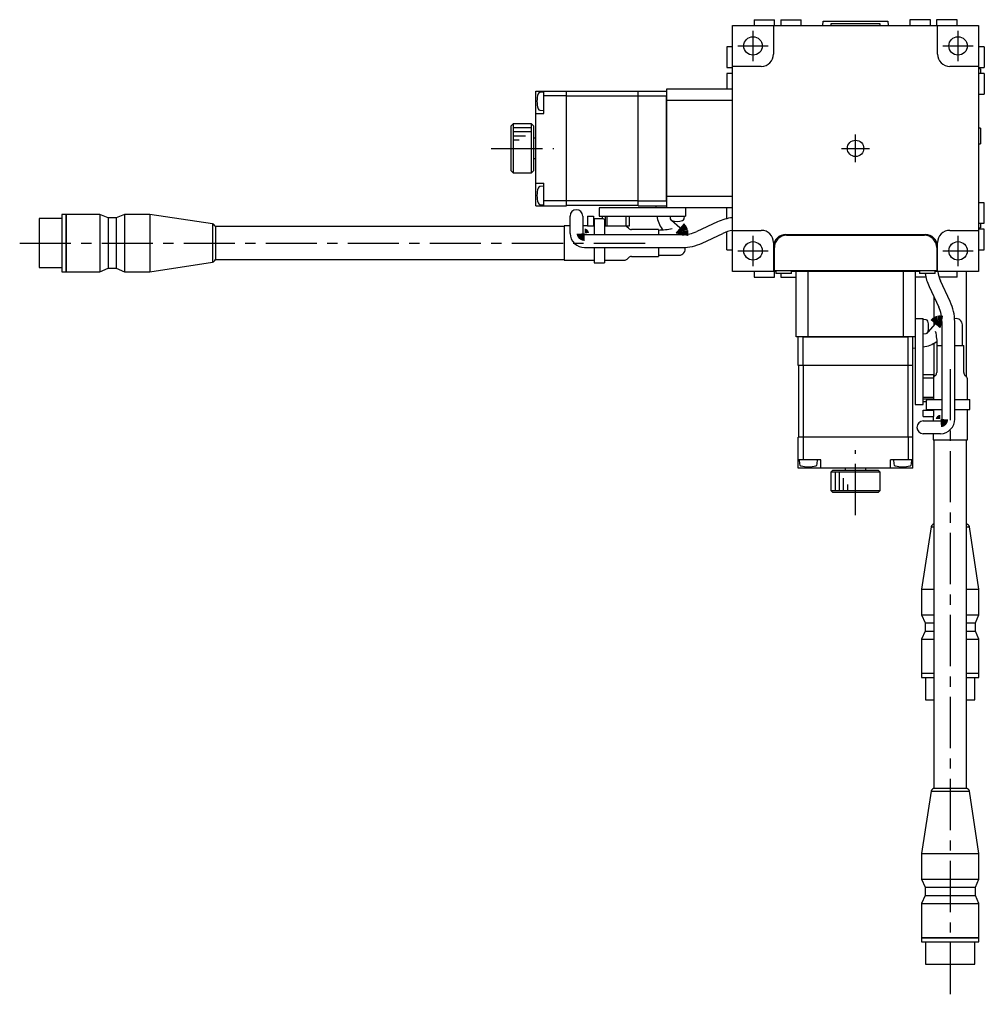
# Model space of a CAD drawing. Extents: x -591 to 410, y 10 to 744.
# Tile 1 of 5: x -340 to -105, y 24 to 264. Entities that reach past the tile are written whole.
import ezdxf

# ---------------------------------------------------------------- set-up
doc = ezdxf.new("R2010")
doc.units = 0
doc.header["$LTSCALE"] = 10
doc.linetypes.add('CENTER', pattern=[2, 1.25, -0.25, 0.25, -0.25])
doc.layers.add('1', color=7, linetype='CONTINUOUS')

msp = doc.modelspace()

# ---------------------------------------------------------------- linework, layer by layer
at = {"layer": '1', "color": 7, "linetype": 'CONTINUOUS'}
for p, q in [((-160.961996, 264.327395), (-155.961996, 264.327395)), ((-160.961996, 264.327395), (-160.961996, 262.927395)), ((-155.961996, 262.927395), (-155.961996, 264.327395)), ((-154.461996, 264.327395), (-149.461996, 264.327395)), ((-154.461996, 264.327395), (-154.461996, 262.927395)), ((-149.461996, 262.927395), (-149.461996, 264.327395)), ((-117.961996, 264.327395), (-122.961996, 264.327395)), ((-122.961996, 264.327395), (-122.961996, 262.927395)), ((-117.961996, 262.927395), (-117.961996, 264.327395)), ((-111.461996, 264.327395), (-116.461996, 264.327395)), ((-116.461996, 264.327395), (-116.461996, 262.927395)), ((-111.461996, 262.927395), (-111.461996, 264.327395)), ((-166.211996, 262.927395), (-106.211996, 262.927395)), ((-166.211996, 202.927395), (-166.211996, 262.927395)), ((-156.211996, 262.927395), (-156.211996, 255.927395)), ((-144.182288, 262.927395), (-144.112362, 263.927395)), ((-144.112362, 263.927395), (-128.31163, 263.927395)), ((-130.211996, 263.327395), (-142.211996, 263.327395)), ((-142.211996, 263.327395), (-142.211996, 262.927395)), ((-130.211996, 262.927395), (-130.211996, 263.327395)), ((-128.31163, 263.927395), (-128.241703, 262.927395)), ((-116.211996, 255.927395), (-116.211996, 262.927395)), ((-106.211996, 262.927395), (-106.211996, 202.927395)), ((-166.211996, 257.677395), (-167.611996, 257.677395)), ((-167.611996, 257.677395), (-167.611996, 252.677395)), ((-104.811996, 257.677395), (-106.211996, 257.677395)), ((-104.811996, 257.677395), (-104.811996, 252.677395)), ((-167.611996, 252.677395), (-166.211996, 252.677395)), ((-159.211996, 252.927395), (-166.211996, 252.927395)), ((-106.211996, 252.927395), (-113.211996, 252.927395)), ((-106.211996, 252.677395), (-104.811996, 252.677395)), ((-105.711996, 252.327395), (-106.211996, 252.327395)), ((-105.711996, 252.327395), (-105.711996, 251.177395)), ((-167.611996, 251.177395), (-167.611996, 247.427395)), ((-166.211996, 251.177395), (-167.611996, 251.177395)), ((-104.811996, 251.177395), (-106.211996, 251.177395)), ((-104.811996, 251.177395), (-104.811996, 246.177395)), ((-214.211996, 218.927395), (-214.211996, 246.927395)), ((-214.211996, 246.927395), (-206.711996, 246.927395)), ((-212.211996, 246.677395), (-213.197275, 246.591194)), ((-212.211996, 241.427395), (-212.211996, 246.927395)), ((-206.711996, 245.727395), (-212.211996, 245.727395)), ((-206.711996, 218.927395), (-206.711996, 246.927395)), ((-189.211996, 246.827395), (-206.711996, 246.827395)), ((-189.211996, 245.685974), (-206.711996, 245.685974)), ((-189.211996, 246.927395), (-182.211996, 246.927395)), ((-189.211996, 218.927395), (-189.211996, 246.927395)), ((-189.211996, 245.727395), (-182.311996, 245.727395)), ((-182.311996, 245.727395), (-182.211996, 245.827395)), ((-182.311996, 220.127395), (-182.311996, 245.727395)), ((-182.211996, 247.427395), (-166.211996, 247.427395)), ((-182.211996, 218.427395), (-182.211996, 247.427395)), ((-106.211996, 246.177395), (-104.811996, 246.177395)), ((-166.211996, 244.589299), (-182.211996, 244.589299)), ((-214.211996, 241.427395), (-212.211996, 241.427395)), ((-213.197275, 242.263596), (-212.211996, 242.177395)), ((-219.711996, 238.927395), (-220.211996, 238.427395)), ((-220.211996, 227.427395), (-220.211996, 238.427395)), ((-219.711996, 238.927395), (-219.711996, 226.927395)), ((-215.211996, 238.927395), (-219.711996, 238.927395)), ((-215.211996, 226.927395), (-215.211996, 238.927395)), ((-214.711996, 238.427395), (-215.211996, 238.927395)), ((-214.711996, 238.427395), (-214.711996, 227.427395)), ((-105.711996, 237.827395), (-106.211996, 237.827395)), ((-105.711996, 237.827395), (-105.711996, 234.027395)), ((-214.211996, 235.427395), (-214.711996, 235.427395)), ((-106.211996, 234.027395), (-105.711996, 234.027395)), ((-214.711996, 230.427395), (-214.211996, 230.427395)), ((-220.211996, 227.427395), (-219.711996, 226.927395)), ((-219.711996, 226.927395), (-215.211996, 226.927395)), ((-215.211996, 226.927395), (-214.711996, 227.427395)), ((-214.211996, 224.427395), (-212.211996, 224.427395)), ((-212.211996, 223.677395), (-213.197275, 223.591194)), ((-212.211996, 218.927395), (-212.211996, 224.427395)), ((-182.211996, 221.265491), (-166.211996, 221.265491)), ((-214.211996, 218.927395), (-206.711996, 218.927395)), ((-213.197275, 219.263596), (-212.211996, 219.177395)), ((-206.711996, 220.127395), (-212.211996, 220.127395)), ((-189.211996, 220.168816), (-206.711996, 220.168816)), ((-189.211996, 219.027395), (-206.711996, 219.027395)), ((-189.211996, 220.127395), (-182.311996, 220.127395)), ((-189.211996, 218.927395), (-182.211996, 218.927395)), ((-184.942786, 218.927329), (-184.892996, 218.427201)), ((-182.211996, 220.027395), (-182.311996, 220.127395)), ((-104.811996, 219.677395), (-106.211996, 219.677395)), ((-104.811996, 214.677395), (-104.811996, 219.677395)), ((-328.797781, 216.827394), (-329.797783, 216.827394)), ((-329.797783, 216.827394), (-329.797783, 202.827396)), ((-328.797781, 216.827394), (-328.797781, 202.827396)), ((-328.747781, 216.827394), (-328.797781, 216.777394)), ((-328.747781, 216.827394), (-328.747781, 202.827396)), ((-320.490781, 216.827394), (-328.747781, 216.827394)), ((-320.490781, 216.827394), (-320.490781, 202.827396)), ((-318.490781, 215.977395), (-320.490781, 216.827394)), ((-314.490781, 216.827394), (-316.490781, 215.977395)), ((-314.490781, 216.827394), (-314.490781, 202.827396)), ((-308.297782, 216.827394), (-314.490781, 216.827394)), ((-308.297782, 216.827394), (-308.297782, 202.827396)), ((-293.063799, 214.511721), (-308.297782, 216.827394)), ((-205.825074, 212.180598), (-205.825074, 216.409214)), ((-202.725074, 216.409214), (-202.725074, 212.180598)), ((-201.611996, 216.427395), (-201.611996, 213.927395)), ((-201.611996, 216.427395), (-200.111996, 216.427395)), ((-200.111996, 216.427395), (-200.111996, 213.927395)), ((-198.711996, 218.427395), (-198.711996, 216.427395)), ((-166.211996, 218.427395), (-198.711996, 218.427395)), ((-198.711996, 216.427395), (-177.711996, 216.427395)), ((-198.011996, 216.427395), (-198.011996, 215.697395)), ((-197.311996, 216.427395), (-197.311996, 213.927395)), ((-196.896674, 216.427395), (-196.896674, 213.927395)), ((-192.229241, 216.427395), (-192.229241, 213.927395)), ((-191.411996, 216.427395), (-191.411996, 213.927395)), ((-181.461996, 216.427395), (-181.40226, 215.744608)), ((-178.021732, 215.744608), (-177.961996, 216.427395)), ((-177.711996, 218.427395), (-177.711996, 216.427395)), ((-167.611996, 215.777021), (-167.611996, 218.427395)), ((-329.797783, 215.827393), (-335.297784, 215.827393)), ((-335.297784, 215.827393), (-335.297784, 203.827397)), ((-318.490781, 215.977395), (-318.490781, 203.677395)), ((-316.490781, 215.977395), (-318.490781, 215.977395)), ((-316.490781, 215.977395), (-316.490781, 203.677395)), ((-293.063799, 214.511721), (-293.063799, 205.143069)), ((-292.340126, 213.827395), (-292.340126, 205.827395)), ((-207.297782, 213.827395), (-292.340126, 213.827395)), ((-205.825074, 214.027395), (-207.297782, 214.027395)), ((-207.297782, 214.027395), (-207.297782, 205.627395)), ((-201.611996, 214.027395), (-202.725074, 214.027395)), ((-199.961996, 213.927395), (-201.611996, 213.927395)), ((-200.111996, 215.197395), (-199.961996, 215.197395)), ((-199.961996, 213.997395), (-200.111996, 213.997395)), ((-197.76712, 215.697395), (-199.961996, 215.697395)), ((-199.961996, 215.697395), (-199.961996, 211.851212)), ((-197.461996, 215.58212), (-197.76712, 215.697395)), ((-197.461996, 215.58212), (-197.461996, 211.851212)), ((-197.311996, 213.997395), (-197.461996, 213.997395)), ((-191.411996, 213.927395), (-197.461996, 213.927395)), ((-179.055354, 213.53002), (-181.06834, 215.315908)), ((-169.87629, 214.99525), (-174.920896, 212.642912)), ((-106.211996, 214.677395), (-104.811996, 214.677395)), ((-105.711996, 214.677395), (-105.711996, 213.527395)), ((-178.49202, 211.851212), (-202.275074, 211.851212)), ((-191.590675, 213.420288), (-191.904889, 213.734502)), ((-184.297782, 213.127395), (-190.883569, 213.127395)), ((-184.297782, 213.127395), (-184.297782, 211.851212)), ((-183.361521, 213.206533), (-183.339517, 213.186709)), ((-183.339517, 213.186709), (-183.195443, 213.05889)), ((-173.610779, 209.833357), (-168.566173, 212.185696)), ((-167.611996, 208.177395), (-167.611996, 212.561951)), ((-166.211996, 212.927395), (-159.211996, 212.927395)), ((-153.211996, 211.927395), (-119.211996, 211.927395)), ((-153.011996, 211.727395), (-119.411996, 211.727395)), ((-113.211996, 212.927395), (-106.211996, 212.927395)), ((-106.211996, 213.527395), (-105.711996, 213.527395)), ((-104.811996, 213.177395), (-106.211996, 213.177395)), ((-104.811996, 208.177395), (-104.811996, 213.177395)), ((-156.211996, 209.927395), (-156.211996, 202.927395)), ((-116.211996, 202.927395), (-116.211996, 209.927395)), ((-202.275074, 208.751212), (-178.49202, 208.751212)), ((-199.961996, 208.751212), (-199.961996, 205.027395)), ((-197.461996, 208.751212), (-197.461996, 205.027395)), ((-184.297782, 208.751212), (-184.297782, 206.527395)), ((-184.297782, 206.871827), (-179.275074, 206.871827)), ((-167.611996, 208.177395), (-166.211996, 208.177395)), ((-156.011996, 203.027395), (-156.011996, 208.727395)), ((-116.411996, 208.727395), (-116.411996, 203.027395)), ((-106.211996, 208.177395), (-104.811996, 208.177395)), ((-308.297782, 202.827396), (-293.063799, 205.143069)), ((-292.340126, 205.827395), (-207.297782, 205.827395)), ((-207.297782, 205.627395), (-199.961996, 205.627395)), ((-199.961996, 205.027395), (-197.461996, 205.027395)), ((-197.461996, 205.627395), (-192.611996, 205.627395)), ((-191.904889, 205.920288), (-191.590675, 206.234502)), ((-190.883569, 206.527395), (-184.297782, 206.527395)), ((-335.297784, 203.827397), (-329.797783, 203.827397)), ((-329.797783, 202.827396), (-328.797781, 202.827396)), ((-328.797781, 202.877396), (-328.747781, 202.827396)), ((-328.747781, 202.827396), (-320.490781, 202.827396)), ((-320.490781, 202.827396), (-318.490781, 203.677395)), ((-318.490781, 203.677395), (-316.490781, 203.677395)), ((-316.490781, 203.677395), (-314.490781, 202.827396)), ((-314.490781, 202.827396), (-308.297782, 202.827396)), ((-155.611996, 202.927395), (-166.211996, 202.927395)), ((-160.961996, 202.927395), (-160.961996, 201.527395)), ((-156.211996, 203.527395), (-156.011996, 203.527395)), ((-116.411996, 203.027395), (-156.011996, 203.027395)), ((-155.961996, 201.527395), (-155.961996, 202.927395)), ((-155.611996, 203.027395), (-155.611996, 202.427395)), ((-151.811996, 202.427395), (-155.611996, 202.427395)), ((-154.461996, 202.427395), (-154.461996, 201.527395)), ((-151.811996, 202.427395), (-151.811996, 203.027395)), ((-120.611996, 202.927395), (-151.811996, 202.927395)), ((-150.711996, 186.927395), (-150.711996, 202.927395)), ((-147.873899, 202.927395), (-147.873899, 186.927395)), ((-141.711996, 202.927395), (-141.711996, 203.027395)), ((-130.711996, 202.927395), (-130.711996, 203.027395)), ((-124.550092, 186.927395), (-124.550092, 202.927395)), ((-121.711996, 202.927395), (-121.711996, 170.427395)), ((-120.611996, 203.027395), (-120.611996, 202.427395)), ((-116.811996, 202.427395), (-120.611996, 202.427395)), ((-116.811996, 202.427395), (-116.811996, 203.027395)), ((-106.211996, 202.927395), (-116.811996, 202.927395)), ((-116.411996, 203.527395), (-116.211996, 203.527395)), ((-111.461996, 201.527395), (-111.461996, 202.927395)), ((-109.111996, 177.127395), (-109.111996, 202.927395)), ((-160.961996, 201.527395), (-155.961996, 201.527395)), ((-154.461996, 201.527395), (-150.711996, 201.527395)), ((-119.061622, 201.527395), (-121.711996, 201.527395)), ((-111.461996, 201.527395), (-115.846552, 201.527395)), ((-113.117958, 195.528611), (-115.470296, 200.573217)), ((-118.279851, 199.263101), (-115.927512, 194.218495)), ((-117.111996, 196.758628), (-117.111996, 189.748847)), ((-121.711996, 191.427395), (-119.711996, 191.427395)), ((-119.711996, 170.427395), (-119.711996, 191.427395)), ((-119.029208, 191.117659), (-119.711996, 191.177395)), ((-116.814621, 190.084036), (-118.600509, 188.071051)), ((-115.135813, 190.647371), (-115.135813, 166.864317)), ((-112.035813, 166.864317), (-112.035813, 190.647371)), ((-110.156428, 184.841609), (-110.156428, 189.864317)), ((-119.711996, 187.677395), (-119.029208, 187.737131)), ((-121.711996, 186.927395), (-150.711996, 186.927395)), ((-150.211996, 179.927395), (-150.211996, 186.927395)), ((-149.011996, 186.827395), (-149.111996, 186.927395)), ((-149.011996, 179.927395), (-149.011996, 186.827395)), ((-123.411996, 186.827395), (-149.011996, 186.827395)), ((-123.311996, 186.927395), (-123.411996, 186.827395)), ((-123.411996, 179.927395), (-123.411996, 186.827395)), ((-122.211996, 179.927395), (-122.211996, 186.927395)), ((-117.111996, 185.304386), (-117.111996, 177.127395)), ((-116.491133, 185.77787), (-116.47131, 185.799874)), ((-116.47131, 185.799874), (-116.34349, 185.943947)), ((-122.21193, 184.196605), (-121.711801, 184.246395)), ((-116.411996, 184.841609), (-115.135813, 184.841609)), ((-116.411996, 184.841609), (-116.411996, 178.255822)), ((-112.035813, 184.841609), (-109.811996, 184.841609)), ((-109.811996, 178.255822), (-109.811996, 184.841609)), ((-122.211996, 179.927395), (-150.211996, 179.927395)), ((-150.111996, 179.927395), (-150.111996, 162.427395)), ((-148.970574, 179.927395), (-148.970574, 162.427395)), ((-123.453417, 179.927395), (-123.453417, 162.427395)), ((-122.311996, 179.927395), (-122.311996, 162.427395)), ((-119.711996, 177.727395), (-117.211996, 177.727395)), ((-119.711996, 176.91015), (-117.211996, 176.91015)), ((-117.211996, 177.727395), (-117.211996, 171.677395)), ((-116.704889, 177.548715), (-117.019102, 177.234502)), ((-109.204889, 177.234502), (-109.519102, 177.548715)), ((-108.911996, 171.677395), (-108.911996, 176.527395)), ((-119.711996, 172.242716), (-117.211996, 172.242716)), ((-119.711996, 171.827395), (-117.211996, 171.827395)), ((-119.711996, 171.127395), (-118.981996, 171.127395)), ((-118.86672, 171.677395), (-118.981996, 171.37227)), ((-118.981996, 171.37227), (-118.981996, 169.177395)), ((-118.86672, 171.677395), (-115.135813, 171.677395)), ((-117.281996, 171.827395), (-117.281996, 171.677395)), ((-112.035813, 171.677395), (-108.311996, 171.677395)), ((-108.311996, 169.177395), (-108.311996, 171.677395)), ((-121.711996, 170.427395), (-119.711996, 170.427395)), ((-119.711996, 169.027395), (-117.211996, 169.027395)), ((-119.711996, 167.527395), (-119.711996, 169.027395)), ((-118.981996, 169.177395), (-115.135813, 169.177395)), ((-118.481996, 169.027395), (-118.481996, 169.177395)), ((-117.281996, 169.177395), (-117.281996, 169.027395)), ((-117.211996, 169.177395), (-117.211996, 167.527395)), ((-112.035813, 169.177395), (-108.311996, 169.177395)), ((-108.911996, 161.841609), (-108.911996, 169.177395)), ((-119.711996, 167.527395), (-117.211996, 167.527395)), ((-119.693815, 166.414317), (-115.465198, 166.414317)), ((-117.311996, 167.527395), (-117.311996, 166.414317)), ((-150.211996, 154.927395), (-150.211996, 162.427395)), ((-122.211996, 162.427395), (-150.211996, 162.427395)), ((-149.011996, 162.427395), (-149.011996, 156.927395)), ((-123.411996, 162.427395), (-123.411996, 156.927395)), ((-122.211996, 154.927395), (-122.211996, 162.427395)), ((-115.465198, 163.314317), (-119.693815, 163.314317)), ((-117.311996, 163.314317), (-117.311996, 161.841609)), ((-117.311996, 161.841609), (-108.911996, 161.841609)), ((-117.111996, 161.841609), (-117.111996, 76.799265)), ((-109.111996, 76.799265), (-109.111996, 161.841609)), ((-144.711996, 156.927395), (-150.211996, 156.927395)), ((-149.961996, 156.927395), (-149.875795, 155.942115)), ((-145.548196, 155.942115), (-145.461996, 156.927395)), ((-144.711996, 154.927395), (-144.711996, 156.927395)), ((-127.711996, 154.927395), (-127.711996, 156.927395)), ((-122.211996, 156.927395), (-127.711996, 156.927395)), ((-126.961996, 156.927395), (-126.875795, 155.942115)), ((-122.548196, 155.942115), (-122.461996, 156.927395)), ((-122.211996, 154.927395), (-150.211996, 154.927395)), ((-141.711996, 154.427395), (-142.211996, 153.927395)), ((-130.211996, 153.927395), (-142.211996, 153.927395)), ((-142.211996, 153.927395), (-142.211996, 149.427395)), ((-141.711996, 154.427395), (-130.711996, 154.427395)), ((-138.711996, 154.927395), (-138.711996, 154.427395)), ((-133.711996, 154.427395), (-133.711996, 154.927395)), ((-130.211996, 153.927395), (-130.711996, 154.427395)), ((-130.211996, 149.427395), (-130.211996, 153.927395)), ((-142.211996, 149.427395), (-130.211996, 149.427395)), ((-142.211996, 149.427395), (-141.711996, 148.927395)), ((-130.711996, 148.927395), (-130.211996, 149.427395)), ((-130.711996, 148.927395), (-141.711996, 148.927395)), ((-117.796321, 140.575591), (-120.111995, 125.341608)), ((-117.796321, 140.575591), (-117.111996, 140.575591)), ((-109.111996, 140.575591), (-108.42767, 140.575591)), ((-106.111997, 125.341608), (-108.42767, 140.575591)), ((-120.111995, 125.341608), (-117.111996, 125.341608)), ((-120.111995, 125.341608), (-120.111995, 119.148609)), ((-109.111996, 125.341608), (-106.111997, 125.341608)), ((-106.111997, 119.148609), (-106.111997, 125.341608)), ((-120.111995, 119.148609), (-117.111996, 119.148609)), ((-120.111995, 119.148609), (-119.261996, 117.148609)), ((-109.111996, 119.148609), (-106.111997, 119.148609)), ((-106.961996, 117.148609), (-106.111997, 119.148609)), ((-119.261996, 117.148609), (-117.111996, 117.148609)), ((-119.261996, 117.148609), (-119.261996, 115.148609)), ((-109.111996, 117.148609), (-106.961996, 117.148609)), ((-106.961996, 115.148609), (-106.961996, 117.148609)), ((-119.261996, 115.148609), (-120.111995, 113.148609)), ((-120.111995, 113.148609), (-117.111996, 113.148609)), ((-120.111995, 113.148609), (-120.111995, 104.891609)), ((-119.261996, 115.148609), (-117.111996, 115.148609)), ((-109.111996, 115.148609), (-106.961996, 115.148609)), ((-109.111996, 113.148609), (-106.111997, 113.148609)), ((-106.111997, 113.148609), (-106.961996, 115.148609)), ((-106.111997, 104.891609), (-106.111997, 113.148609)), ((-120.111995, 104.891609), (-117.111996, 104.891609)), ((-120.111995, 104.891609), (-120.061995, 104.841609)), ((-120.111995, 104.841609), (-117.111996, 104.841609)), ((-120.111995, 104.841609), (-120.111995, 103.841607)), ((-120.111995, 103.841607), (-117.111996, 103.841607)), ((-119.111994, 103.841607), (-119.111994, 98.341606)), ((-109.111996, 104.891609), (-106.111997, 104.891609)), ((-109.111996, 104.841609), (-106.111997, 104.841609)), ((-109.111996, 103.841607), (-106.111997, 103.841607)), ((-107.111998, 98.341606), (-107.111998, 103.841607)), ((-106.161997, 104.841609), (-106.111997, 104.891609)), ((-106.111997, 103.841607), (-106.111997, 104.841609)), ((-119.111994, 98.341606), (-117.111996, 98.341606)), ((-109.111996, 98.341606), (-107.111998, 98.341606)), ((-117.796321, 76.075591), (-120.111995, 60.841609)), ((-117.796321, 76.075591), (-108.42767, 76.075591)), ((-117.111996, 76.799265), (-109.111996, 76.799265)), ((-106.111997, 60.841609), (-108.42767, 76.075591)), ((-120.111995, 60.841609), (-106.111997, 60.841609)), ((-120.111995, 60.841609), (-120.111995, 54.64861)), ((-106.111997, 54.64861), (-106.111997, 60.841609)), ((-120.111995, 54.64861), (-106.111997, 54.64861)), ((-120.111995, 54.64861), (-119.261996, 52.64861)), ((-106.961996, 52.64861), (-106.111997, 54.64861)), ((-119.261996, 50.64861), (-120.111995, 48.64861)), ((-119.261996, 52.64861), (-106.961996, 52.64861)), ((-119.261996, 52.64861), (-119.261996, 50.64861)), ((-119.261996, 50.64861), (-106.961996, 50.64861)), ((-106.961996, 50.64861), (-106.961996, 52.64861)), ((-106.111997, 48.64861), (-106.961996, 50.64861)), ((-120.111995, 48.64861), (-106.111997, 48.64861)), ((-120.111995, 48.64861), (-120.111995, 40.39161)), ((-106.111997, 40.39161), (-106.111997, 48.64861)), ((-120.111995, 40.39161), (-106.111997, 40.39161)), ((-120.111995, 40.39161), (-120.061995, 40.34161)), ((-120.111995, 40.34161), (-106.111997, 40.34161)), ((-120.111995, 40.34161), (-120.111995, 39.341608)), ((-120.111995, 39.341608), (-106.111997, 39.341608)), ((-119.111994, 39.341608), (-119.111994, 33.841607)), ((-107.111998, 33.841607), (-107.111998, 39.341608)), ((-106.161997, 40.34161), (-106.111997, 40.39161)), ((-106.111997, 39.341608), (-106.111997, 40.34161)), ((-119.111994, 33.841607), (-107.111998, 33.841607))]:
    msp.add_line(p, q, dxfattribs=at)
at = {"layer": '1', "color": 4, "linetype": 'CENTER'}
for p, q in [((-161.211996, 254.227395), (-161.211996, 261.627395)), ((-111.211996, 254.227395), (-111.211996, 261.627395)), ((-164.911996, 257.927395), (-157.511996, 257.927395)), ((-114.911996, 257.927395), (-107.511996, 257.927395)), ((-136.211996, 229.527395), (-136.211996, 236.327395)), ((-225.075062, 232.927395), (-209.762753, 232.927395)), ((-139.611996, 232.927395), (-132.811996, 232.927395)), ((-161.211996, 204.227395), (-161.211996, 211.627395)), ((-111.211996, 204.227395), (-111.211996, 211.627395)), ((-340.05489, 209.827395), (-185.05489, 209.827395)), ((-164.911996, 207.927395), (-157.511996, 207.927395)), ((-114.911996, 207.927395), (-107.511996, 207.927395)), ((-113.111996, 179.084501), (-113.111996, 24.084501)), ((-136.211996, 143.418055), (-136.211996, 159.268048))]:
    msp.add_line(p, q, dxfattribs=at)
at = {"layer": '1', "color": 9, "linetype": 'CONTINUOUS'}
for p, q in [((-215.211996, 237.927395), (-219.711996, 237.927395)), ((-215.211996, 236.927395), (-219.711996, 236.927395)), ((-216.711996, 235.927395), (-219.711996, 235.927395)), ((-218.211996, 234.927395), (-219.711996, 234.927395)), ((-141.211996, 153.927395), (-141.211996, 149.427395)), ((-140.211996, 153.927395), (-140.211996, 149.427395)), ((-139.211996, 152.427395), (-139.211996, 149.427395)), ((-138.211996, 150.927395), (-138.211996, 149.427395))]:
    msp.add_line(p, q, dxfattribs=at)
at = {"layer": '1', "color": 7, "linetype": 'CONTINUOUS', "const_width": 3}
for points in [[(-178.502752, 211.85047), (-178.481146, 211.957699), (-178.460614, 212.142197), (-178.460538, 212.325876), (-178.480284, 212.506576), (-178.51897, 212.682298, 0.145385), (-179.055354, 213.53002)], [(-115.135071, 190.636638), (-115.2423, 190.658245), (-115.426798, 190.678777), (-115.610476, 190.678853), (-115.791177, 190.659107), (-115.966899, 190.620421, 0.145385), (-116.814621, 190.084036)]]:
    msp.add_lwpolyline(points, format="xyb", dxfattribs=at)
for points in [[(-202.275074, 211.851212), (-202.291393, 211.851443), (-202.308569, 211.852183), (-202.325698, 211.853434), (-202.342767, 211.855194), (-202.35976, 211.857463), (-202.376663, 211.86024), (-202.393462, 211.863525), (-202.410141, 211.867319), (-202.426686, 211.871622), (-202.443079, 211.876437), (-202.459306, 211.881764), (-202.47535, 211.887605), (-202.491192, 211.893963), (-202.506816, 211.900842), (-202.522202, 211.908245), (-202.537331, 211.916177), (-202.55218, 211.924644), (-202.566729, 211.933651), (-202.580953, 211.943209), (-202.594827, 211.953326), (-202.608324, 211.964015), (-202.621413, 211.975291), (-202.634063, 211.987175), (-202.646236, 211.99969), (-202.657893, 212.012871), (-202.668987, 212.026763), (-202.679467, 212.041427), (-202.689268, 212.056952), (-202.698311, 212.073471), (-202.70649, 212.091185), (-202.713649, 212.110415), (-202.719535, 212.131698), (-202.723665, 212.155929), (-202.725074, 212.180598)], [(-115.135813, 166.864317), (-115.136043, 166.847998), (-115.136784, 166.830822), (-115.138035, 166.813692), (-115.139795, 166.796624), (-115.142063, 166.779631), (-115.14484, 166.762728), (-115.148125, 166.745929), (-115.151919, 166.72925), (-115.156223, 166.712705), (-115.161037, 166.696311), (-115.166364, 166.680084), (-115.172206, 166.664041), (-115.178564, 166.648198), (-115.185443, 166.632575), (-115.192846, 166.617189), (-115.200778, 166.60206), (-115.209244, 166.587211), (-115.218252, 166.572662), (-115.22781, 166.558437), (-115.237927, 166.544563), (-115.248616, 166.531067), (-115.259892, 166.517977), (-115.271776, 166.505328), (-115.284291, 166.493155), (-115.297472, 166.481498), (-115.311364, 166.470403), (-115.326027, 166.459924), (-115.341553, 166.450123), (-115.358072, 166.44108), (-115.375785, 166.432901), (-115.395016, 166.425741), (-115.416298, 166.419856), (-115.44053, 166.415726), (-115.465198, 166.414317)]]:
    msp.add_lwpolyline(points, dxfattribs=at)
at = {"layer": '1', "color": 7, "linetype": 'CONTINUOUS'}
for centre, radius in [((-161.211996, 257.927395), 2.25), ((-111.211996, 257.927395), 2.25), ((-136.211996, 232.927395), 2), ((-161.211996, 207.927395), 2.25), ((-111.211996, 207.927395), 2.25)]:
    msp.add_circle(centre, radius, dxfattribs=at)
for centre, radius, start, end in [((-159.211996, 255.927395), 3, 270, 360), ((-113.211996, 255.927395), 3, 180, 270), ((-207.911996, 244.427395), 6, 162.370845, 197.629155), ((-213.153697, 246.093097), 0.5, 95, 162.370845), ((-213.153697, 242.761693), 0.5, 197.629155, 265), ((-213.153697, 223.093097), 0.5, 95, 162.370845), ((-207.911996, 221.427395), 6, 162.370845, 197.629155), ((-213.153697, 219.761693), 0.5, 197.629155, 265), ((-204.275074, 216.409214), 1.55, 0, 180), ((-178.424826, 216.957849), 6.205629, 184.903834, 216.950045), ((-293.297783, 213.539478), 1.000002, 16.733256, 76.468302), ((-194.711996, 216.497395), 3.3, 213.55731, 218.01228), ((-192.611996, 213.027395), 1, 45, 64.158031), ((-180.904162, 215.788185), 0.5, 185, 254.637451), ((-179.711996, 220.127395), 5, 254.637451, 285.362549), ((-178.519829, 215.788185), 0.5, 285.362549, 355), ((-164.995049, 204.527395), 11.55, 96.04813, 115), ((-202.335479, 212.240803), 3.490114, 180.988424, 270.991701), ((-190.883569, 214.127395), 1, 225, 270), ((-184.174418, 227.086789), 14.076424, 269.498135, 283.362596), ((-178.49202, 220.301212), 8.45, 270, 295), ((-164.995049, 204.527395), 8.45, 98.280442, 115), ((-159.211996, 209.927395), 3, 0, 90), ((-153.211996, 208.927395), 3, 90, 180), ((-153.011996, 208.727395), 3, 90, 180), ((-119.411996, 208.727395), 3, 0, 90), ((-119.211996, 208.927395), 3, 0, 90), ((-113.211996, 209.927395), 3, 90, 180), ((-178.49202, 220.301212), 11.55, 270, 295), ((-179.275074, 208.421827), 1.55, 270, 13.135679), ((-293.297783, 206.115312), 1.000002, 283.531698, 343.266744), ((-192.611996, 206.627395), 1, 270, 315), ((-190.883569, 205.527395), 1, 90, 135), ((-107.811996, 204.144342), 11.55, 188.548896, 205), ((-107.811996, 204.144342), 8.45, 188.280442, 205), ((-123.585813, 190.647371), 11.55, 0, 25), ((-123.585813, 190.647371), 8.45, 0, 25), ((-119.072786, 190.619562), 0.5, 15.362549, 85), ((-123.411996, 189.427395), 5, 344.637451, 15.362549), ((-111.706428, 189.864317), 1.55, 0, 103.135679), ((-119.072786, 188.235229), 0.5, 275, 344.637451), ((-130.371389, 184.964973), 14.076424, 359.498135, 13.362596), ((-120.24245, 190.714564), 6.205629, 274.903834, 306.950045), ((-117.411996, 178.255822), 1, 315, 360), ((-108.811996, 178.255822), 1, 180, 225), ((-116.311996, 176.527395), 1, 135, 154.158031), ((-109.911996, 176.527395), 1, 0, 45), ((-119.781996, 174.427395), 3.3, 303.55731, 308.01228), ((-119.693815, 164.864317), 1.55, 90, 270), ((-115.525404, 166.803912), 3.490114, 270.988424, 0.991701), ((-149.377697, 155.985693), 0.5, 185, 252.370845), ((-147.711996, 161.227395), 6, 252.370845, 287.629155), ((-146.046294, 155.985693), 0.5, 287.629155, 355), ((-126.377697, 155.985693), 0.5, 185, 252.370845), ((-124.711996, 161.227395), 6, 252.370845, 287.629155), ((-123.046294, 155.985693), 0.5, 287.629155, 355), ((-116.824079, 140.341607), 1.000002, 106.733256, 166.468302), ((-109.399913, 140.341607), 1.000002, 13.531698, 73.266744), ((-116.824079, 75.841608), 1.000002, 106.733256, 166.468302), ((-109.399913, 75.841608), 1.000002, 13.531698, 73.266744)]:
    msp.add_arc(centre, radius, start, end, dxfattribs=at)

doc.saveas('drawing.dxf')
